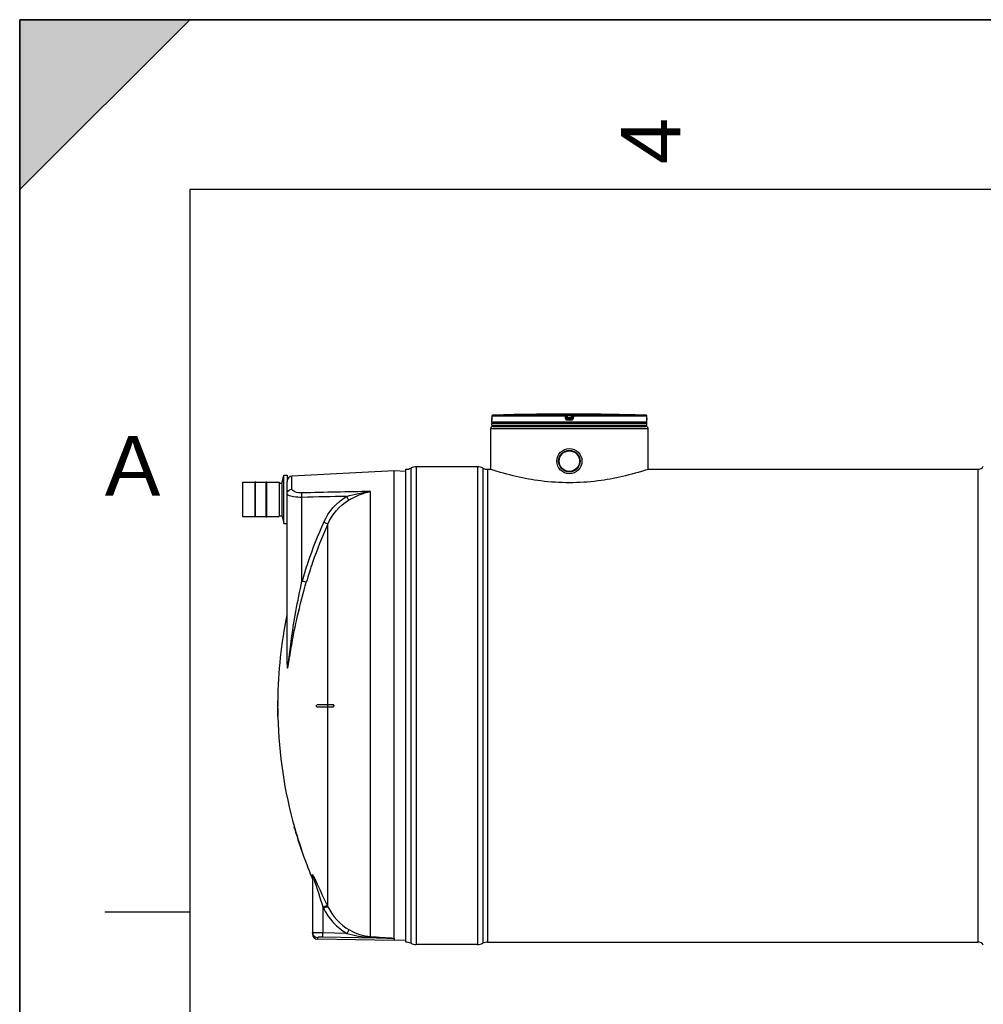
# Model space of a CAD drawing. Header units: millimetres. Extents: x 0 to 297, y 0 to 210.
# Tile 8 of 31: x 0 to 57, y 152 to 210. Entities that reach past the tile are written whole.
import ezdxf

# ---------------------------------------------------------------- set-up
doc = ezdxf.new("R2010")
doc.units = ezdxf.units.MM
doc.header["$LTSCALE"] = 16.335
doc.layers.get('0').update_dxf_attribs({"linetype": 'CONTINUOUS'})
for name, color, linetype in [('01_GLOBAL', 7, 'CONTINUOUS'), ('08_SURFACES', 7, 'CONTINUOUS'), ('AXES_REF', 7, 'CONTINUOUS')]:
    doc.layers.add(name, color=color, linetype=linetype)
doc.styles.add('TEXTSTYLE_2', font='arial.ttf')

# ---------------------------------------------------------------- blocks, each defined once
blk = doc.blocks.new('MARGEA4_BL0', base_point=(148.514, 105.014))
at = {"color": 7, "linetype": 'Continuous'}
for p, q in [((297.014, 210.014), (0.014, 210.014)), ((0.014, 0.014), (0.014, 210.014)), ((0.014, 200.014), (10.014, 210.014)), ((10.014, 210.014), (0.014, 210.014)), ((0.014, 210.014), (0.014, 200.014)), ((0.014, 0.014), (0.014, 210.014)), ((0.014, 210.014), (0.014, 0.014)), ((0.014, 200.014), (10.014, 210.014)), ((287.014, 200.014), (10.014, 200.014)), ((10.014, 200.014), (10.014, 10.014)), ((5.014, 157.514), (10.014, 157.514))]:
    blk.add_line(p, q, dxfattribs=at)
blk.add_solid([(0.014, 200.014), (10.014, 210.014), (0.014, 210.014)], dxfattribs=at)
at = {"color": 7, "linetype": 'Continuous', "style": 'TEXTSTYLE_2', "oblique": 0.00002}
blk.add_text('4', height=3.5, rotation=90, dxfattribs=at).set_placement((38.889, 201.514))
blk.add_text('A', height=3.5, dxfattribs=at).set_placement((5.014, 182.014))

msp = doc.modelspace()

# ---------------------------------------------------------------- linework, layer by layer
at = {"color": 7, "linetype": 'Continuous'}
for p, q in [((0, 0), (0, 210)), ((0, 210), (297, 210)), ((27.787, 186.684), (27.786, 186.549)), ((30.483, 186.793), (30.363, 186.791)), ((30.483, 186.793), (30.482, 186.793)), ((30.483, 186.793), (30.483, 186.793)), ((34.215, 186.793), (34.215, 186.793)), ((34.335, 186.791), (34.215, 186.793)), ((34.335, 186.791), (34.215, 186.793)), ((34.215, 186.793), (34.215, 186.793)), ((36.912, 186.544), (36.911, 186.684)), ((27.781, 186.322), (27.781, 186.443)), ((27.781, 186.141), (27.781, 186.262)), ((36.917, 186.262), (27.781, 186.262)), ((36.917, 186.141), (27.781, 186.141)), ((27.785, 186.484), (27.784, 186.477)), ((27.784, 186.477), (27.784, 186.472)), ((27.784, 186.472), (27.784, 186.466)), ((27.786, 186.528), (27.785, 186.518)), ((27.785, 186.518), (27.785, 186.509)), ((27.785, 186.509), (27.785, 186.5)), ((27.785, 186.5), (27.785, 186.492)), ((27.785, 186.492), (27.785, 186.484)), ((27.786, 186.549), (27.786, 186.538)), ((27.786, 186.538), (27.786, 186.528)), ((27.805, 186.262), (27.805, 186.264)), ((27.841, 186.081), (27.841, 186.141)), ((27.841, 186.081), (36.857, 186.081)), ((36.857, 186.081), (36.857, 186.141)), ((36.893, 186.262), (36.893, 186.264)), ((36.912, 186.534), (36.912, 186.547)), ((36.912, 186.524), (36.912, 186.537)), ((36.912, 186.513), (36.912, 186.527)), ((36.912, 186.503), (36.912, 186.515)), ((36.913, 186.493), (36.912, 186.505)), ((36.913, 186.486), (36.913, 186.495)), ((36.913, 186.479), (36.913, 186.487)), ((36.914, 186.474), (36.913, 186.481)), ((36.914, 186.469), (36.913, 186.475)), ((36.914, 186.461), (36.914, 186.472)), ((36.914, 186.462), (36.914, 186.466)), ((36.914, 186.459), (36.914, 186.462)), ((36.917, 186.322), (36.917, 186.443)), ((36.917, 186.141), (36.917, 186.262)), ((26.939, 183.707), (23.333, 183.707)), ((22.046, 183.473), (16.02, 183.157)), ((22.046, 155.955), (22.046, 183.473)), ((22.73, 183.437), (22.046, 183.473)), ((22.732, 155.739), (22.732, 183.557)), ((27.54, 183.557), (27.721, 183.557)), ((27.739, 183.551), (27.721, 183.557)), ((36.977, 183.557), (36.958, 183.551)), ((36.977, 183.557), (56.392, 183.557)), ((13.115, 182.785), (13.115, 180.79)), ((13.121, 182.791), (13.854, 182.791)), ((13.854, 180.759), (13.854, 182.815)), ((13.878, 182.815), (13.854, 182.815)), ((13.878, 180.759), (13.878, 182.815)), ((13.878, 182.791), (14.515, 182.791)), ((14.515, 180.759), (14.515, 182.815)), ((14.515, 182.815), (14.539, 182.815)), ((14.539, 180.759), (14.539, 182.815)), ((14.539, 182.791), (15.272, 182.791)), ((15.278, 182.785), (15.278, 180.79)), ((15.278, 182.749), (15.446, 182.749)), ((15.446, 180.788), (15.446, 182.786)), ((15.735, 172.131), (15.735, 182.819)), ((13.121, 180.784), (13.854, 180.784)), ((13.878, 180.784), (14.515, 180.784)), ((14.539, 180.784), (15.272, 180.784)), ((15.278, 180.826), (15.446, 180.826)), ((13.878, 180.759), (13.854, 180.759)), ((14.515, 180.759), (14.539, 180.759)), ((17.238, 159.6), (17.238, 156.203)), ((22.041, 155.824), (17.533, 155.902)), ((22.046, 155.953), (22.046, 155.955)), ((22.046, 155.823), (22.046, 155.953)), ((22.73, 155.859), (22.046, 155.823)), ((26.939, 155.589), (23.333, 155.589))]:
    msp.add_line(p, q, dxfattribs=at)
at = {"color": 9, "linetype": 'Continuous'}
for p, q in [((27.787, 186.684), (27.786, 186.549)), ((27.787, 186.684), (27.787, 186.684)), ((32.112, 186.684), (27.787, 186.684)), ((32.115, 186.744), (27.845, 186.744)), ((32.129, 186.549), (32.112, 186.684)), ((32.115, 186.744), (32.115, 186.791)), ((32.175, 186.691), (32.175, 186.738)), ((32.192, 186.603), (32.175, 186.738)), ((32.192, 186.556), (32.175, 186.691)), ((32.192, 186.603), (32.192, 186.556)), ((32.192, 186.603), (32.193, 186.6)), ((32.237, 186.793), (32.237, 186.732)), ((32.237, 186.793), (32.349, 186.793)), ((32.252, 186.612), (32.237, 186.732)), ((32.461, 186.732), (32.237, 186.732)), ((32.252, 186.612), (32.252, 186.504)), ((32.446, 186.612), (32.252, 186.612)), ((32.349, 186.793), (32.461, 186.793)), ((32.461, 186.732), (32.446, 186.612)), ((32.446, 186.504), (32.446, 186.612)), ((32.461, 186.793), (32.461, 186.732)), ((32.506, 186.603), (32.505, 186.6)), ((32.523, 186.738), (32.506, 186.603)), ((32.523, 186.691), (32.506, 186.556)), ((32.506, 186.556), (32.506, 186.603)), ((32.523, 186.738), (32.523, 186.691)), ((32.585, 186.684), (32.568, 186.549)), ((32.582, 186.791), (32.582, 186.744)), ((36.852, 186.744), (32.582, 186.744)), ((36.911, 186.684), (32.585, 186.684)), ((34.215, 186.793), (34.215, 186.793)), ((36.911, 186.684), (36.911, 186.684)), ((36.912, 186.549), (36.911, 186.684)), ((27.782, 186.443), (27.781, 186.443)), ((36.917, 186.322), (27.781, 186.322)), ((27.786, 186.549), (27.786, 186.549)), ((27.805, 186.264), (27.824, 186.264)), ((29.107, 186.264), (29.272, 186.264)), ((32.349, 186.443), (32.25, 186.443)), ((32.251, 186.551), (32.252, 186.551)), ((32.446, 186.551), (32.252, 186.551)), ((32.349, 186.503), (32.252, 186.504)), ((32.253, 186.264), (32.445, 186.264)), ((32.446, 186.504), (32.349, 186.503)), ((32.447, 186.443), (32.349, 186.443)), ((32.447, 186.551), (32.446, 186.551)), ((36.873, 186.264), (36.893, 186.264)), ((36.912, 186.549), (36.912, 186.549)), ((36.917, 186.443), (36.916, 186.443)), ((23.333, 183.707), (23.333, 155.589)), ((26.939, 183.707), (26.939, 155.589)), ((16.02, 182.398), (16.02, 183.157)), ((23.015, 183.628), (23.015, 155.669)), ((27.257, 183.628), (27.257, 155.669)), ((27.54, 183.557), (27.54, 155.739)), ((13.121, 182.791), (13.121, 180.784)), ((15.272, 182.791), (15.272, 180.784)), ((20.648, 156.061), (20.648, 182.251)), ((16.613, 176.978), (16.613, 181.907)), ((18.115, 180.287), (18.136, 180.335)), ((18.115, 180.287), (18.136, 180.335)), ((15.729, 174.992), (15.729, 172.103)), ((17.215, 159.493), (17.215, 159.714)), ((17.839, 157.796), (17.839, 156.274)), ((17.839, 157.796), (17.87, 157.733)), ((18.106, 157.878), (18.136, 157.815)), ((17.533, 155.994), (17.533, 155.902)), ((22.041, 155.953), (17.834, 156.029)), ((19.259, 156.249), (17.839, 156.274)), ((22.041, 155.953), (22.041, 155.824)), ((22.041, 155.953), (22.046, 155.953))]:
    msp.add_line(p, q, dxfattribs=at)
at = {"color": 7, "linetype": 'Continuous'}
for points in [[(30.482, 186.793), (30.432, 186.792), (30.424, 186.792)], [(27.784, 186.466), (27.783, 186.462), (27.783, 186.46), (27.783, 186.459), (27.783, 186.457), (27.783, 186.456), (27.783, 186.455), (27.783, 186.454), (27.783, 186.454)], [(36.915, 186.455), (36.915, 186.455), (36.915, 186.454), (36.915, 186.454), (36.915, 186.454), (36.915, 186.454), (36.915, 186.455), (36.915, 186.455), (36.915, 186.456), (36.914, 186.458), (36.914, 186.459)]]:
    msp.add_lwpolyline(points, dxfattribs=at)
at = {"color": 9, "linetype": 'Continuous'}
msp.add_lwpolyline([(15.729, 172.103), (15.73, 172.106), (15.731, 172.109), (15.732, 172.112), (15.733, 172.115), (15.734, 172.118), (15.734, 172.122), (15.735, 172.125), (15.735, 172.128), (15.735, 172.131)], dxfattribs=at)
at = {"color": 7, "linetype": 'Continuous'}
for radius in [0.739, 0.634]:
    msp.add_circle((32.349, 184.038), radius, dxfattribs=at)
for centre, radius, start, end in [((27.847, 186.684), 0.0601, 91.48637, 179.62893), ((32.349, 13.181), 173.622, 90.65549, 91.48637), ((32.349, 13.183), 173.619, 89.3842, 90.6158), ((32.349, 13.183), 173.619, 88.51363, 89.34452), ((36.851, 186.684), 0.0601, 0.47139, 88.50968), ((27.841, 186.443), 0.0601, 162.87448, 180), ((27.841, 186.322), 0.0601, 180, 235.73564), ((27.82, 186.264), 0.0156, 148.62171, 180), ((36.857, 186.322), 0.0601, 304.26436, 360), ((36.877, 186.264), 0.0156, 0, 31.37829), ((36.857, 186.443), 0.0601, 0, 17.12565), ((23.333, 183.031), 0.676, 90, 118.07249), ((26.939, 183.031), 0.676, 61.92751, 90), ((16.036, 182.857), 0.301, 93, 180), ((22.732, 184.158), 0.601, 270, 298.07249), ((27.54, 184.158), 0.601, 241.92751, 270), ((13.121, 182.785), 0.00601, 90, 180), ((15.272, 182.785), 0.00601, 0, 90), ((13.121, 180.79), 0.00601, 180, 270), ((15.272, 180.79), 0.00601, 270, 360), ((17.538, 156.203), 0.301, 180, 269), ((22.732, 155.138), 0.601, 61.92751, 90), ((23.333, 156.265), 0.676, 241.92751, 270), ((26.939, 156.265), 0.676, 270, 298.07249), ((27.54, 155.138), 0.601, 90, 118.07249)]:
    msp.add_arc(centre, radius, start, end, dxfattribs=at)
at = {"color": 9, "linetype": 'Continuous'}
for centre, radius, start, end in [((27.848, 186.682), 0.0626, 112.01648, 113.76901), ((27.848, 186.682), 0.0623, 106.67488, 112.02116), ((27.847, 186.683), 0.0613, 102.77751, 106.67429), ((27.847, 186.684), 0.0599, 99.31344, 102.77746), ((27.847, 186.687), 0.0571, 91.54035, 99.35142), ((32.863, 181.72), 4.93, 97.1207, 97.46967), ((31.835, 181.72), 4.93, 82.53033, 82.8793), ((36.851, 186.687), 0.0572, 80.77303, 88.46162), ((36.85, 186.685), 0.0595, 79.08428, 80.81472), ((36.85, 186.683), 0.0609, 73.52092, 79.07067), ((36.85, 186.682), 0.0619, 71.97966, 73.5335), ((36.85, 186.682), 0.0625, 65.34706, 71.97453), ((36.85, 186.682), 0.0621, 58.80204, 65.35741), ((25.73, 186.559), 2.056, 357.85236, 359.726), ((38.997, 186.559), 2.085, 180.28324, 182.05321), ((41.099, 169.884), 25.493, 155.53016, 161.28187), ((41.077, 169.895), 25.204, 155.6497, 161.04369), ((41.083, 169.89), 25.475, 161.2839, 163.84603), ((41.062, 169.901), 25.189, 161.04549, 163.84603), ((14.865, 158.356), 2.73, 27.09348, 27.6797), ((14.383, 158.441), 3.098, 19.39038, 20.36118), ((17.533, 156.292), 0.295, 180.02252, 187.53014), ((17.538, 156.293), 0.3, 187.51647, 194.89106), ((17.536, 156.292), 0.298, 194.88504, 200.32032)]:
    msp.add_arc(centre, radius, start, end, dxfattribs=at)
for points in [[(27.787, 186.684), (27.787, 186.706), (27.803, 186.73), (27.823, 186.739)], [(32.115, 186.791), (32.142, 186.791), (32.172, 186.765), (32.175, 186.738)], [(32.115, 186.744), (32.142, 186.744), (32.172, 186.718), (32.175, 186.691)], [(32.582, 186.791), (32.556, 186.791), (32.526, 186.765), (32.523, 186.738)], [(32.523, 186.691), (32.526, 186.718), (32.556, 186.744), (32.582, 186.744)], [(36.911, 186.684), (36.911, 186.704), (36.899, 186.725), (36.882, 186.735)], [(32.252, 186.504), (32.225, 186.504), (32.195, 186.53), (32.192, 186.556)], [(32.506, 186.556), (32.502, 186.53), (32.473, 186.504), (32.446, 186.504)], [(15.808, 182.03), (15.775, 182.048), (15.735, 182.078), (15.735, 182.115)], [(15.745, 182.186), (15.775, 182.298), (15.904, 182.392), (16.02, 182.398)], [(19.241, 181.961), (18.365, 181.944), (17.489, 181.926), (16.613, 181.907)], [(20.648, 182.251), (19.307, 182.225), (17.965, 182.199), (16.624, 182.172)], [(17.896, 180.443), (18.176, 181.059), (18.655, 181.623), (19.241, 181.961)], [(19.241, 181.961), (19.7, 182.098), (20.172, 182.199), (20.648, 182.251)], [(19.359, 181.736), (19.758, 181.97), (20.195, 182.158), (20.648, 182.251)], [(18.136, 180.335), (18.389, 180.901), (18.824, 181.423), (19.359, 181.736)], [(17.238, 159.6), (17.238, 159.639), (17.23, 159.678), (17.215, 159.714)], [(17.305, 159.469), (17.5, 158.917), (17.66, 158.354), (17.839, 157.796)], [(17.87, 157.733), (18.165, 157.123), (18.667, 156.578), (19.259, 156.249)], [(18.136, 157.815), (18.405, 157.258), (18.86, 156.759), (19.4, 156.458)], [(19.4, 156.458), (19.781, 156.245), (20.212, 156.09), (20.648, 156.061)], [(17.533, 155.994), (17.42, 155.996), (17.296, 156.083), (17.256, 156.189)], [(19.259, 156.249), (19.707, 156.121), (20.172, 156.04), (20.636, 156.02)]]:
    msp.add_open_spline(points, degree=3, dxfattribs=at)
for points, knots in [([(32.112, 186.684), (32.112, 186.698), (32.117, 186.714), (32.11, 186.741), (32.115, 186.744)], [0, 0, 0, 0, 0.696676, 1, 1, 1, 1]), ([(32.112, 186.684), (32.127, 186.686), (32.14, 186.695), (32.175, 186.685), (32.175, 186.691)], [0, 0, 0, 0, 0.702669, 1, 1, 1, 1]), ([(32.115, 186.791), (32.115, 186.794), (32.134, 186.788), (32.153, 186.794), (32.194, 186.792), (32.221, 186.793), (32.237, 186.793)], [0, 0, 0, 0, 0.07644, 0.294547, 0.620033, 1, 1, 1, 1]), ([(32.175, 186.738), (32.175, 186.745), (32.209, 186.728), (32.222, 186.734), (32.237, 186.732)], [0, 0, 0, 0, 0.298562, 1, 1, 1, 1]), ([(32.222, 186.608), (32.215, 186.607), (32.208, 186.603), (32.192, 186.606), (32.192, 186.603)], [0, 0, 0, 0, 0.731988, 1, 1, 1, 1]), ([(32.461, 186.793), (32.476, 186.793), (32.504, 186.792), (32.544, 186.794), (32.563, 186.788), (32.582, 186.794), (32.582, 186.791)], [0, 0, 0, 0, 0.379959, 0.703831, 0.922961, 1, 1, 1, 1]), ([(32.461, 186.732), (32.475, 186.734), (32.489, 186.728), (32.523, 186.745), (32.523, 186.738)], [0, 0, 0, 0, 0.693539, 1, 1, 1, 1]), ([(32.506, 186.603), (32.506, 186.606), (32.489, 186.603), (32.483, 186.607), (32.476, 186.608)], [0, 0, 0, 0, 0.268012, 1, 1, 1, 1]), ([(32.585, 186.684), (32.571, 186.686), (32.557, 186.695), (32.522, 186.685), (32.523, 186.691)], [0, 0, 0, 0, 0.702669, 1, 1, 1, 1]), ([(32.585, 186.684), (32.585, 186.698), (32.58, 186.714), (32.588, 186.741), (32.582, 186.744)], [0, 0, 0, 0, 0.696676, 1, 1, 1, 1]), ([(27.785, 186.482), (27.784, 186.472), (27.78, 186.464), (27.785, 186.444), (27.782, 186.443)], [0, 0, 0, 0, 0.737028, 1, 1, 1, 1]), ([(27.782, 186.443), (27.782, 186.445), (27.782, 186.449), (27.782, 186.453), (27.783, 186.455)], [0, 0, 0, 0, 0.497733, 1, 1, 1, 1]), ([(32.129, 186.549), (32.144, 186.551), (32.162, 186.547), (32.188, 186.561), (32.192, 186.556)], [0, 0, 0, 0, 0.703022, 1, 1, 1, 1]), ([(32.25, 186.443), (32.222, 186.443), (32.163, 186.465), (32.133, 186.521), (32.129, 186.549)], [0, 0, 0, 0, 0.499748, 1, 1, 1, 1]), ([(32.25, 186.443), (32.25, 186.457), (32.254, 186.476), (32.248, 186.499), (32.252, 186.504)], [0, 0, 0, 0, 0.697837, 1, 1, 1, 1]), ([(32.447, 186.443), (32.447, 186.457), (32.443, 186.476), (32.45, 186.499), (32.446, 186.504)], [0, 0, 0, 0, 0.697838, 1, 1, 1, 1]), ([(32.568, 186.549), (32.565, 186.521), (32.535, 186.465), (32.476, 186.443), (32.447, 186.443)], [0, 0, 0, 0, 0.498891, 1, 1, 1, 1]), ([(32.568, 186.549), (32.554, 186.551), (32.536, 186.547), (32.509, 186.561), (32.506, 186.556)], [0, 0, 0, 0, 0.703022, 1, 1, 1, 1]), ([(36.916, 186.443), (36.912, 186.444), (36.918, 186.465), (36.913, 186.474), (36.913, 186.484)], [0, 0, 0, 0, 0.262647, 1, 1, 1, 1]), ([(36.916, 186.443), (36.916, 186.445), (36.916, 186.449), (36.915, 186.453), (36.915, 186.455)], [0, 0, 0, 0, 0.497732, 1, 1, 1, 1]), ([(15.735, 182.115), (15.735, 182.127), (15.737, 182.151), (15.742, 182.174), (15.745, 182.186)], [0, 0, 0, 0, 0.498517, 1, 1, 1, 1]), ([(16.613, 181.907), (16.45, 181.905), (16.178, 181.921), (15.903, 181.976), (15.808, 182.03)], [0, 0, 0, 0, 0.598533, 1, 1, 1, 1]), ([(16.624, 182.172), (16.475, 182.169), (16.269, 182.177), (16.02, 182.322), (16.02, 182.398)], [0, 0, 0, 0, 0.661618, 1, 1, 1, 1]), ([(16.613, 181.907), (16.613, 181.935), (16.613, 182.023), (16.612, 182.112), (16.624, 182.172)], [0, 0, 0, 0, 0.315006, 1, 1, 1, 1]), ([(19.359, 181.736), (19.354, 181.749), (19.317, 181.826), (19.276, 181.9), (19.241, 181.961)], [0, 0, 0, 0, 0.163359, 1, 1, 1, 1]), ([(18.136, 180.335), (18.126, 180.339), (18.046, 180.375), (17.965, 180.412), (17.896, 180.443)], [0, 0, 0, 0, 0.130533, 1, 1, 1, 1]), ([(15.816, 172.213), (15.867, 172.609), (16.062, 174.208), (16.352, 175.795), (16.613, 176.978)], [0, 0, 0, 0, 0.247901, 1, 1, 1, 1]), ([(15.836, 172.204), (15.901, 172.594), (16.156, 174.18), (16.531, 175.746), (16.868, 176.909)], [0, 0, 0, 0, 0.246259, 1, 1, 1, 1]), ([(16.868, 176.909), (16.857, 176.911), (16.772, 176.933), (16.687, 176.957), (16.613, 176.978)], [0, 0, 0, 0, 0.130961, 1, 1, 1, 1]), ([(15.729, 172.103), (15.729, 172.017), (15.765, 171.643), (15.816, 172.084), (15.836, 172.204)], [0, 0, 0, 0, 0.414083, 1, 1, 1, 1]), ([(15.735, 172.131), (15.735, 172.043), (15.764, 171.667), (15.801, 172.098), (15.816, 172.213)], [0, 0, 0, 0, 0.430348, 1, 1, 1, 1]), ([(17.215, 159.714), (17.215, 159.732), (17.266, 159.661), (17.273, 159.641), (17.282, 159.624)], [0, 0, 0, 0, 0.48617, 1, 1, 1, 1]), ([(17.238, 159.6), (17.238, 159.605), (17.268, 159.605), (17.264, 159.559), (17.281, 159.535), (17.288, 159.519)], [0, 0, 0, 0, 0.134288, 0.496963, 1, 1, 1, 1]), ([(17.295, 159.599), (17.301, 159.588), (17.312, 159.565), (17.324, 159.543), (17.329, 159.531)], [0, 0, 0, 0, 0.487281, 1, 1, 1, 1]), ([(17.329, 159.531), (17.393, 159.401), (17.649, 158.848), (17.905, 158.296), (18.106, 157.878)], [0, 0, 0, 0, 0.237846, 1, 1, 1, 1]), ([(17.839, 157.796), (17.896, 157.823), (17.977, 157.847), (18.079, 157.894), (18.106, 157.878)], [0, 0, 0, 0, 0.665943, 1, 1, 1, 1]), ([(17.87, 157.733), (17.926, 157.759), (18.007, 157.784), (18.11, 157.831), (18.136, 157.815)], [0, 0, 0, 0, 0.666101, 1, 1, 1, 1]), ([(19.259, 156.249), (19.274, 156.275), (19.319, 156.344), (19.354, 156.428), (19.4, 156.458)], [0, 0, 0, 0, 0.355532, 1, 1, 1, 1]), ([(17.258, 156.288), (17.253, 156.289), (17.248, 156.29), (17.238, 156.29), (17.238, 156.292)], [0, 0, 0, 0, 0.735466, 1, 1, 1, 1]), ([(17.297, 156.285), (17.29, 156.286), (17.277, 156.286), (17.264, 156.287), (17.258, 156.288)], [0, 0, 0, 0, 0.563254, 1, 1, 1, 1]), ([(17.839, 156.274), (17.783, 156.275), (17.603, 156.277), (17.422, 156.279), (17.297, 156.285)], [0, 0, 0, 0, 0.308427, 1, 1, 1, 1]), ([(17.834, 156.029), (17.761, 156.03), (17.691, 156.013), (17.533, 156.023), (17.533, 155.994)], [0, 0, 0, 0, 0.711142, 1, 1, 1, 1]), ([(17.834, 156.029), (17.834, 156.038), (17.836, 156.12), (17.838, 156.202), (17.839, 156.274)], [0, 0, 0, 0, 0.111817, 1, 1, 1, 1]), ([(20.636, 156.02), (20.638, 156.029), (20.641, 156.043), (20.645, 156.056), (20.648, 156.061)], [0, 0, 0, 0, 0.626702, 1, 1, 1, 1]), ([(20.636, 156.02), (20.754, 156.015), (20.989, 156.005), (21.283, 155.992), (21.519, 155.982), (21.693, 155.972), (21.862, 155.972), (21.95, 155.951), (22.042, 155.971), (22.041, 155.953)], [0, 0, 0, 0, 0.2511, 0.502078, 0.627412, 0.753558, 0.88128, 0.960488, 1, 1, 1, 1]), ([(20.648, 156.061), (20.884, 156.046), (21.238, 156.026), (21.703, 155.983), (21.937, 155.982), (22.046, 155.955)], [0, 0, 0, 0, 0.506064, 0.758043, 1, 1, 1, 1])]:
    msp.add_open_spline(points, degree=3, knots=knots, dxfattribs=at)
at = {"color": 7, "linetype": 'Continuous'}
for points in [[(32.193, 186.6), (32.197, 186.575), (32.226, 186.551), (32.251, 186.551)], [(32.505, 186.6), (32.5, 186.575), (32.472, 186.551), (32.447, 186.551)]]:
    msp.add_open_spline(points, degree=3, dxfattribs=at)
msp.add_open_spline([(36.958, 183.551), (36.47, 183.389), (35.504, 183.113), (33.962, 182.833), (32.349, 182.728), (30.736, 182.833), (29.194, 183.113), (28.228, 183.389), (27.739, 183.551)], degree=3, knots=[0, 0, 0, 0, 0.164441, 0.3204, 0.5, 0.6796, 0.835559, 1, 1, 1, 1], dxfattribs=at)
at = {"layer": '01_GLOBAL', "color": 7, "linetype": 'Continuous'}
for p, q in [((27.841, 186.081), (36.857, 186.081)), ((27.721, 183.557), (27.721, 185.961)), ((36.977, 183.557), (36.977, 185.961))]:
    msp.add_line(p, q, dxfattribs=at)
at = {"layer": '01_GLOBAL', "color": 9, "linetype": 'Continuous'}
msp.add_line((27.721, 185.961), (36.977, 185.961), dxfattribs=at)
at = {"layer": '01_GLOBAL', "color": 7, "linetype": 'Continuous'}
for centre, start, end in [((27.841, 185.961), 90, 180), ((36.857, 185.961), 0, 90)]:
    msp.add_arc(centre, 0.12, start, end, dxfattribs=at)
at = {"layer": '08_SURFACES', "color": 9, "linetype": 'Continuous'}
for p, q in [((18.136, 169.708), (18.136, 180.335)), ((15.183, 169.889), (15.171, 169.889)), ((18.126, 169.588), (18.126, 169.708)), ((18.136, 157.815), (18.136, 169.588)), ((15.189, 169.047), (15.177, 169.047)), ((16.175, 162.435), (16.187, 162.435)), ((16.758, 160.632), (16.77, 160.632))]:
    msp.add_line(p, q, dxfattribs=at)
at = {"layer": '08_SURFACES', "color": 7, "linetype": 'Continuous'}
for p, q in [((15.172, 169.949), (15.171, 169.889)), ((15.184, 169.949), (15.172, 169.949)), ((15.183, 169.889), (15.184, 169.949)), ((15.17, 169.708), (15.198, 169.708)), ((15.198, 169.588), (15.17, 169.588)), ((17.489, 169.708), (18.455, 169.708)), ((17.489, 169.588), (18.455, 169.588)), ((15.177, 169.047), (15.178, 168.987)), ((15.19, 168.987), (15.178, 168.987)), ((15.19, 168.987), (15.189, 169.047)), ((16.182, 162.411), (16.157, 162.498)), ((16.17, 162.495), (16.158, 162.495)), ((16.17, 162.495), (16.17, 162.495)), ((16.758, 160.632), (16.779, 160.573)), ((16.773, 160.624), (16.77, 160.632)), ((16.779, 160.609), (16.773, 160.624)), ((16.792, 160.572), (16.779, 160.609)), ((16.792, 160.572), (16.779, 160.572))]:
    msp.add_line(p, q, dxfattribs=at)
for points in [[(16.159, 162.491), (16.16, 162.488), (16.164, 162.474)], [(16.164, 162.474), (16.166, 162.466), (16.169, 162.456)], [(16.169, 162.456), (16.172, 162.446), (16.175, 162.435)], [(16.174, 162.483), (16.171, 162.491), (16.17, 162.495)], [(16.179, 162.465), (16.175, 162.478), (16.174, 162.483)], [(16.187, 162.435), (16.185, 162.443), (16.183, 162.451), (16.179, 162.465)], [(16.758, 160.632), (16.762, 160.621), (16.765, 160.611), (16.769, 160.601), (16.772, 160.593)], [(16.772, 160.593), (16.777, 160.58), (16.778, 160.575), (16.779, 160.573), (16.779, 160.572)]]:
    msp.add_lwpolyline(points, dxfattribs=at)
for radius, start, end in [(26.387, 168.31597, 179.34741), (26.399, 179.47817, 179.86954), (26.387, 179.47793, 179.86949), (26.399, 179.78257, 180.13058), (26.399, 180.13046, 181.30466), (26.387, 180.13051, 181.30526), (26.387, 181.43581, 195.72798), (26.399, 195.85625, 199.97017), (26.387, 195.86366, 199.97966), (26.387, 200.11854, 202.63535)]:
    msp.add_arc((41.569, 169.648), radius, start, end, dxfattribs=at)
for points, knots in [([(15.186, 169.708), (15.205, 169.708), (15.182, 169.671), (15.19, 169.609), (15.187, 169.626), (15.186, 169.628)], [0, 0, 0, 0, 0.607592, 0.919925, 1, 1, 1, 1]), ([(15.198, 169.588), (15.202, 169.588), (15.194, 169.612), (15.199, 169.621), (15.199, 169.631)], [0, 0, 0, 0, 0.3054, 1, 1, 1, 1]), ([(15.199, 169.631), (15.2, 169.646), (15.214, 169.688), (15.198, 169.676), (15.198, 169.676)], [0, 0, 0, 0, 0.95684, 1, 1, 1, 1]), ([(17.489, 169.588), (17.468, 169.588), (17.47, 169.629), (17.453, 169.683), (17.475, 169.67), (17.479, 169.665)], [0, 0, 0, 0, 0.566383, 0.824974, 1, 1, 1, 1]), ([(18.439, 169.708), (18.462, 169.708), (18.482, 169.679), (18.498, 169.623), (18.467, 169.643), (18.457, 169.65)], [0, 0, 0, 0, 0.539634, 0.719093, 1, 1, 1, 1]), ([(18.455, 169.588), (18.459, 169.588), (18.467, 169.593), (18.473, 169.6), (18.477, 169.604)], [0, 0, 0, 0, 0.411273, 1, 1, 1, 1]), ([(18.477, 169.604), (18.49, 169.62), (18.532, 169.667), (18.48, 169.665), (18.471, 169.657)], [0, 0, 0, 0, 0.649631, 1, 1, 1, 1])]:
    msp.add_open_spline(points, degree=3, knots=knots, dxfattribs=at)
at = {"layer": 'AXES_REF', "color": 7, "linetype": 'Continuous'}
for p, q in [((15.446, 182.786), (15.54, 183.208)), ((15.54, 180.367), (15.54, 183.208)), ((15.54, 183.208), (15.735, 183.208)), ((15.735, 183.208), (15.735, 182.819)), ((15.446, 180.788), (15.54, 180.367)), ((15.54, 180.367), (15.735, 180.367)), ((27.54, 155.739), (56.392, 155.739))]:
    msp.add_line(p, q, dxfattribs=at)
at = {"layer": 'AXES_REF', "color": 9, "linetype": 'Continuous'}
msp.add_line((56.392, 183.557), (56.392, 155.739), dxfattribs=at)
at = {"layer": 'AXES_REF', "color": 7, "linetype": 'Continuous'}
for radius in [0.631, 0.601]:
    msp.add_circle((32.349, 184.038), radius, dxfattribs=at)
for centre, start, end in [((56.392, 183.918), 270, 331.92751), ((56.392, 155.379), 28.07249, 90)]:
    msp.add_arc(centre, 0.361, start, end, dxfattribs=at)

# ---------------------------------------------------------------- block references
at = {"color": 7, "linetype": 'Continuous'}
msp.add_blockref('MARGEA4_BL0', (148.514, 105.014), dxfattribs=at)

doc.saveas('drawing.dxf')
